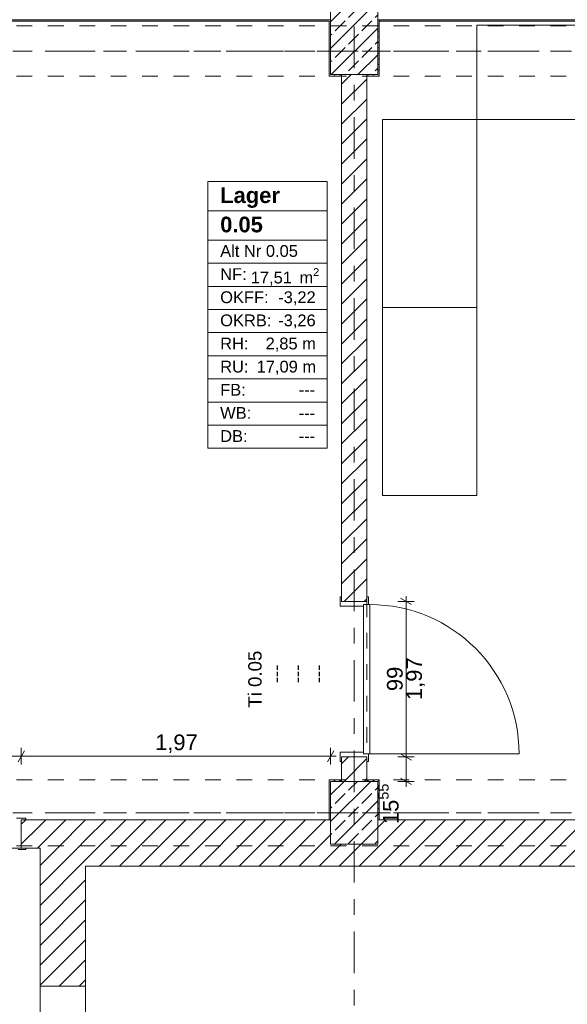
# Model space of a CAD drawing. Header units: metres. Extents: x -3.6 to 84.5, y -11 to 16.8.
# Tile 56 of 78: x 38 to 41.5, y 7.1 to 13.4. Entities that reach past the tile are written whole.
import ezdxf

# ---------------------------------------------------------------- set-up
doc = ezdxf.new("R2010")
doc.units = ezdxf.units.M
doc.header["$MEASUREMENT"] = 0
for name, pattern in [('Achse', [0.2, 0.1, -0.05, 0, -0.05]), ('Strichlinie doppelt', [0.546806, 0.264583, -0.105833, 0.070556, -0.105833]), ('Strichlinie eng', [0.115, 0.075, -0.04]), ('Untersicht', [0.1, 0.075, -0.025]), ('Wipeout_Contour', [1, 0, -1])]:
    doc.linetypes.add(name, pattern=pattern)
for name, color, linetype in [('152 - Bemaßung_ Beschriftung.Ausbau', 7, 'Continuous'), ('401 - Zone.Raum_ Raumbegrenzung_ Whg.', 7, 'Continuous'), ('451 - Universal.Achsen Raster', 7, 'Continuous'), ('604 - Struktur.Wand Aussen', 7, 'Continuous'), ('605 - Struktur.Wand Innen', 7, 'Continuous'), ('607 - Struktur.Stütze', 7, 'Continuous'), ('608 - Struktur.Träger', 7, 'Continuous'), ('650 - Abdeckung.Fußboden Aufbau', 7, 'Continuous'), ('701 - Einrichtung.Möbel', 7, 'Continuous')]:
    doc.layers.add(name, color=color, linetype=linetype)
doc.styles.add('ERSTELLTER_STIL_1', font='arial.ttf')
doc.styles.add('ERSTELLTER_STIL_2', font='txt')
doc.dimstyles.new('ERSTELLTER_STIL__1', dxfattribs={"dimtxt": 0.1, "dimasz": 0.0532, "dimexe": 0.18, "dimexo": 0.0625, "dimgap": 0, "dimtad": 1, "dimtih": 1, "dimtoh": 1, "dimzin": 0, "dimdsep": 46, "dimtxsty": 'ERSTELLTER_STIL_2', "dimblk": 'ARROWHEAD_2', "dimblk1": 'ARROWHEAD_2', "dimblk2": 'ARROWHEAD_2', "dimcen": 0.09, "dimse1": 1, "dimse2": 1, "dimclrd": 7, "dimclre": 7, "dimclrt": 7, "dimazin": 0, "dimtfac": 1, "dimtdec": 4, "dimtmove": 0, "dimatfit": 3, "dimfxl": 1, "dimtolj": 1, "dimtzin": 0, "dimarcsym": 0})
doc.dimstyles.new('ERSTELLTER_STIL__3', dxfattribs={"dimtxt": 0.1, "dimasz": 0.0532, "dimexe": 0.18, "dimexo": 0.0625, "dimgap": 0, "dimtad": 1, "dimzin": 0, "dimdsep": 46, "dimtxsty": 'ERSTELLTER_STIL_2', "dimblk": 'ARROWHEAD_2', "dimblk1": 'ARROWHEAD_2', "dimblk2": 'ARROWHEAD_2', "dimcen": 0.09, "dimse1": 1, "dimse2": 1, "dimclrd": 7, "dimclre": 7, "dimclrt": 7, "dimazin": 0, "dimtfac": 1, "dimtdec": 4, "dimtmove": 0, "dimatfit": 3, "dimfxl": 1, "dimtolj": 1, "dimtzin": 0, "dimarcsym": 0})
pattern_1 = [(45, (0, 0), (-0.0636396, 0.0636396), [])]
pattern_2 = [(45, (0, 0), (-0.01767767, 0.01767767), [0, -0.025])]
pattern_3 = [(45, (0, 0), (-0.0848528, 0.0848528), []), (45, (-0.04243, 0.04243), (-0.0848528, 0.0848528), [0.09, -0.03])]

# ---------------------------------------------------------------- blocks, each defined once
blk = doc.blocks.new('*D16')
at = {"layer": '152 - Bemaßung_ Beschriftung.Ausbau', "color": 7, "linetype": 'Continuous', "lineweight": 5}
for p, q in [((37.915, 7.1748), (37.845, 7.2152)), ((37.88, 7.195), (37.88, 7.2292)), ((37.9325, 7.195), (37.8275, 7.195)), ((37.88, 6.37), (37.88, 7.195)), ((37.9325, 6.37), (37.8275, 6.37)), ((37.845, 6.3902), (37.915, 6.3498))]:
    blk.add_line(p, q, dxfattribs=at)
at = {"layer": '152 - Bemaßung_ Beschriftung.Ausbau', "color": 7, "lineweight": 5, "char_height": 0.1, "attachment_point": 7, "rotation": 90, "style": 'ERSTELLTER_STIL_2'}
for s, insert in [('\\A1;{\\pql;\\fArial|b0|i0|c0|p38;82\\fArial|b0|i0|c0|p38;\\A1{\\H.66x;\\S5^  ;}}', (37.8616, 6.6816)), ('\\A1;{\\pql;\\fArial|b0|i0|c0|p38;1,86}', (38, 6.6495))]:
    blk.add_mtext(s, dxfattribs=dict(at, insert=insert))
blk = doc.blocks.new('ARROWHEAD_2')
at = {"color": 0, "linetype": 'Continuous', "lineweight": 0}
for p, q in [((0, 0), (-1, 0)), ((-0.38, -0.66), (0.38, 0.66))]:
    blk.add_line(p, q, dxfattribs=at)
blk = doc.blocks.new('*D201')
at = {"layer": '152 - Bemaßung_ Beschriftung.Ausbau', "color": 7, "linetype": 'Continuous', "lineweight": 5}
for p, q in [((36.9858, 8.66), (37.02, 8.66)), ((37.0402, 8.695), (36.9998, 8.625)), ((37.02, 8.6075), (37.02, 8.7125)), ((37.02, 8.66), (38.01, 8.66)), ((38.0302, 8.695), (37.9898, 8.625)), ((38.01, 8.6075), (38.01, 8.7125))]:
    blk.add_line(p, q, dxfattribs=at)
at = {"layer": '152 - Bemaßung_ Beschriftung.Ausbau', "color": 7, "lineweight": 5, "char_height": 0.1, "attachment_point": 7, "style": 'ERSTELLTER_STIL_2'}
for s, insert in [('\\A1;{\\pql;\\fArial|b0|i0|c0|p38;99}', (37.4391, 8.68)), ('\\A1;{\\pql;\\fArial|b0|i0|c0|p38;1,97}', (37.382, 8.54))]:
    blk.add_mtext(s, dxfattribs=dict(at, insert=insert))
blk = doc.blocks.new('*D202')
at = {"layer": '152 - Bemaßung_ Beschriftung.Ausbau', "color": 7, "linetype": 'Continuous', "lineweight": 5}
for p, q in [((38.0302, 8.695), (37.9898, 8.625)), ((38.01, 8.6075), (38.01, 8.7125)), ((38.01, 8.66), (39.98, 8.66)), ((39.9598, 8.625), (40.0002, 8.695)), ((39.98, 8.6075), (39.98, 8.7125)), ((39.98, 8.66), (40.0142, 8.66))]:
    blk.add_line(p, q, dxfattribs=at)
at = {"layer": '152 - Bemaßung_ Beschriftung.Ausbau', "color": 7, "lineweight": 5, "insert": (38.862, 8.68), "char_height": 0.1, "attachment_point": 7, "style": 'ERSTELLTER_STIL_2'}
blk.add_mtext('\\A1;{\\pql;\\fArial|b0|i0|c0|p38;1,97}', dxfattribs=at)
blk = doc.blocks.new('*D203')
at = {"layer": '152 - Bemaßung_ Beschriftung.Ausbau', "color": 7, "linetype": 'Continuous', "lineweight": 5}
for p, q in [((40.5125, 8.6555), (40.4075, 8.6555)), ((40.425, 8.6757), (40.495, 8.6353)), ((40.46, 8.5), (40.46, 8.6555)), ((40.5125, 8.5), (40.4075, 8.5)), ((40.425, 8.5202), (40.495, 8.4798)), ((40.46, 8.4658), (40.46, 8.5))]:
    blk.add_line(p, q, dxfattribs=at)
at = {"layer": '152 - Bemaßung_ Beschriftung.Ausbau', "color": 7, "lineweight": 5, "insert": (40.4416, 8.2278), "char_height": 0.1, "attachment_point": 7, "rotation": 90, "style": 'ERSTELLTER_STIL_2'}
blk.add_mtext('\\A1;{\\pql;\\fArial|b0|i0|c0|p38;15\\fArial|b0|i0|c0|p38;\\A1{\\H.66x;\\S55^  ;}}', dxfattribs=at)
blk = doc.blocks.new('*D204')
at = {"layer": '152 - Bemaßung_ Beschriftung.Ausbau', "color": 7, "linetype": 'Continuous', "lineweight": 5}
for p, q in [((40.495, 9.6253), (40.425, 9.6657)), ((40.46, 9.6455), (40.46, 9.6797)), ((40.5125, 9.6455), (40.4075, 9.6455)), ((40.46, 8.6555), (40.46, 9.6455)), ((40.5125, 8.6555), (40.4075, 8.6555)), ((40.425, 8.6757), (40.495, 8.6353))]:
    blk.add_line(p, q, dxfattribs=at)
at = {"layer": '152 - Bemaßung_ Beschriftung.Ausbau', "color": 7, "lineweight": 5, "char_height": 0.1, "attachment_point": 7, "rotation": 90, "style": 'ERSTELLTER_STIL_2'}
for s, insert in [('\\A1;{\\pql;\\fArial|b0|i0|c0|p38;1,97}', (40.58, 9.0175)), ('\\A1;{\\pql;\\fArial|b0|i0|c0|p38;99}', (40.44, 9.0746))]:
    blk.add_mtext(s, dxfattribs=dict(at, insert=insert))
blk = doc.blocks.new('*D268')
at = {"layer": '152 - Bemaßung_ Beschriftung.Ausbau', "color": 7, "linetype": 'Continuous', "lineweight": 5}
for p, q in [((36.6102, 15.39), (36.5698, 15.32)), ((36.59, 15.3025), (36.59, 15.4075)), ((40.0702, 15.39), (40.0298, 15.32)), ((40.05, 15.3025), (40.05, 15.4075)), ((36.59, 15.355), (40.05, 15.355))]:
    blk.add_line(p, q, dxfattribs=at)
at = {"layer": '152 - Bemaßung_ Beschriftung.Ausbau', "color": 7, "lineweight": 5, "char_height": 0.1, "attachment_point": 7, "style": 'ERSTELLTER_STIL_2'}
for s, insert in [('\\A1;{\\pql;\\fArial|b0|i0|c0|p38;3,46}', (38.1111, 15.375)), ('\\A1;{\\pql;\\fArial|b0|i0|c0|p38;16}', (39.878, 15.375))]:
    blk.add_mtext(s, dxfattribs=dict(at, insert=insert))
blk = doc.blocks.new('*D269')
at = {"layer": '152 - Bemaßung_ Beschriftung.Ausbau', "color": 7, "linetype": 'Continuous', "lineweight": 5}
for p, q in [((40.0702, 15.39), (40.0298, 15.32)), ((40.05, 15.3025), (40.05, 15.4075)), ((40.2302, 15.39), (40.1898, 15.32)), ((40.21, 15.3025), (40.21, 15.4075)), ((40.05, 15.355), (40.21, 15.355))]:
    blk.add_line(p, q, dxfattribs=at)
blk = doc.blocks.new('*D270')
at = {"layer": '152 - Bemaßung_ Beschriftung.Ausbau', "color": 7, "linetype": 'Continuous', "lineweight": 5}
for p, q in [((40.2302, 15.39), (40.1898, 15.32)), ((40.21, 15.3025), (40.21, 15.4075)), ((43.6202, 15.39), (43.5798, 15.32)), ((43.6, 15.3025), (43.6, 15.4075)), ((40.21, 15.355), (43.6, 15.355))]:
    blk.add_line(p, q, dxfattribs=at)
at = {"layer": '152 - Bemaßung_ Beschriftung.Ausbau', "color": 7, "lineweight": 5, "insert": (41.772, 15.375), "char_height": 0.1, "attachment_point": 7, "style": 'ERSTELLTER_STIL_2'}
blk.add_mtext('\\A1;{\\pql;\\fArial|b0|i0|c0|p38;3,39}', dxfattribs=at)

msp = doc.modelspace()

# ---------------------------------------------------------------- hatches: boundary and pattern name
at = {"layer": '604 - Struktur.Wand Aussen', "linetype": 'Continuous', "lineweight": 0, "true_color": 0x000000}
h = msp.add_hatch(dxfattribs=at)
h.set_pattern_fill('Gips_0001', color=18, style=0, pattern_type=2)
h.set_pattern_definition(pattern_2)
h.paths.add_polyline_path([(36.69, 13.34), (39.97, 13.34), (39.97, 13.35), (36.69, 13.35)])
at = {"layer": '607 - Struktur.Stütze', "linetype": 'Continuous', "lineweight": 0, "true_color": 0x000000}
h = msp.add_hatch(dxfattribs=at)
h.set_pattern_fill('Gips_0001', color=18, style=0, pattern_type=2)
h.set_pattern_definition(pattern_2)
h.paths.add_polyline_path([(39.97, 13.35), (39.97, 13.34), (39.98, 13.34), (39.98, 13.35)])
h = msp.add_hatch(dxfattribs=at)
h.set_pattern_fill('Gips_0001', color=18, style=0, pattern_type=2)
h.set_pattern_definition(pattern_2)
h.paths.add_polyline_path([(40.28, 13.34), (40.29, 13.34), (40.29, 13.35), (40.28, 13.35)])

# ---------------------------------------------------------------- linework, layer by layer
at = {"layer": '401 - Zone.Raum_ Raumbegrenzung_ Whg.', "color": 7, "linetype": 'Continuous', "lineweight": 9}
for p, q in [((39.9584, 12.32), (39.198, 12.32)), ((39.198, 12.32), (39.198, 10.6209)), ((39.198, 12.32), (39.9584, 12.32)), ((39.198, 12.1334), (39.198, 12.32)), ((39.9584, 10.6209), (39.9584, 12.32)), ((39.9584, 12.32), (39.9584, 12.1334)), ((39.9584, 12.1334), (39.198, 12.1334)), ((39.198, 12.1334), (39.9584, 12.1334)), ((39.198, 11.9468), (39.198, 12.1334)), ((39.9584, 12.1334), (39.9584, 11.9468)), ((39.9584, 11.9468), (39.198, 11.9468)), ((39.198, 11.9468), (39.9584, 11.9468)), ((39.198, 11.7994), (39.198, 11.9468)), ((39.9584, 11.9468), (39.9584, 11.7994)), ((39.9584, 11.7994), (39.198, 11.7994)), ((39.198, 11.7994), (39.9584, 11.7994)), ((39.198, 11.6521), (39.198, 11.7994)), ((39.9584, 11.7994), (39.9584, 11.6521)), ((39.9584, 11.6521), (39.198, 11.6521)), ((39.198, 11.6521), (39.9584, 11.6521)), ((39.198, 11.5048), (39.198, 11.6521)), ((39.9584, 11.6521), (39.9584, 11.5048)), ((39.9584, 11.5048), (39.198, 11.5048)), ((39.198, 11.5048), (39.9584, 11.5048)), ((39.198, 11.3575), (39.198, 11.5048)), ((39.9584, 11.5048), (39.9584, 11.3575)), ((39.9584, 11.3575), (39.198, 11.3575)), ((39.198, 11.3575), (39.9584, 11.3575)), ((39.198, 11.2102), (39.198, 11.3575)), ((39.9584, 11.3575), (39.9584, 11.2102)), ((39.9584, 11.2102), (39.198, 11.2102)), ((39.198, 11.2102), (39.9584, 11.2102)), ((39.198, 11.0628), (39.198, 11.2102)), ((39.9584, 11.2102), (39.9584, 11.0628)), ((39.9584, 11.0628), (39.198, 11.0628)), ((39.198, 11.0628), (39.9584, 11.0628)), ((39.198, 10.9155), (39.198, 11.0628)), ((39.9584, 11.0628), (39.9584, 10.9155)), ((39.9584, 10.9155), (39.198, 10.9155)), ((39.198, 10.9155), (39.9584, 10.9155)), ((39.198, 10.7682), (39.198, 10.9155)), ((39.9584, 10.9155), (39.9584, 10.7682)), ((39.9584, 10.7682), (39.198, 10.7682)), ((39.198, 10.7682), (39.9584, 10.7682)), ((39.198, 10.6209), (39.198, 10.7682)), ((39.9584, 10.7682), (39.9584, 10.6209)), ((39.198, 10.6209), (39.9584, 10.6209)), ((39.9584, 10.6209), (39.198, 10.6209))]:
    msp.add_line(p, q, dxfattribs=at)
at = {"layer": '451 - Universal.Achsen Raster', "color": 160, "linetype": 'Strichlinie doppelt', "lineweight": 9, "true_color": 0x3232ff}
msp.add_line((64.935, 8.3), (-3.175, 8.3), dxfattribs=at)
at = {"layer": '604 - Struktur.Wand Aussen', "color": 7, "linetype": 'Continuous', "lineweight": 18}
for p, q in [((36.68, 13.35), (39.98, 13.35)), ((40.28, 13.35), (43.58, 13.35))]:
    msp.add_line(p, q, dxfattribs=at)
at = {"layer": '604 - Struktur.Wand Aussen', "color": 7, "linetype": 'Continuous', "lineweight": 13, "flags": 128}
msp.add_lwpolyline([(36.69, 13.34), (39.97, 13.34)], dxfattribs=at)
at = {"layer": '608 - Struktur.Träger', "color": 7, "linetype": 'Achse', "lineweight": 9}
msp.add_line((0.38, 8.3), (61.88, 8.3), dxfattribs=at)
at = {"layer": '650 - Abdeckung.Fußboden Aufbau', "color": 7, "linetype": 'Strichlinie eng', "lineweight": 13, "flags": 128}
for points in [[(40.21, 9.6455), (40.21, 8.6555)], [(38.01, 8.0755), (37.02, 8.0755)]]:
    msp.add_lwpolyline(points, dxfattribs=at)
at = {"layer": '650 - Abdeckung.Fußboden Aufbau', "color": 7, "linetype": 'Continuous', "lineweight": 13, "flags": 128}
msp.add_lwpolyline([(40.21, 8.6555), (40.21, 8.51)], dxfattribs=at)

# ---------------------------------------------------------------- texts
at = {"layer": '401 - Zone.Raum_ Raumbegrenzung_ Whg.', "color": 7, "lineweight": 9, "attachment_point": 1}
for s, insert, char_height, style in [('\\A1;{\\pqj;\\pt0;\\fArial|b1|i0|c0|p38;}', (39.8798, 12.3053), 0.1, 'ERSTELLTER_STIL_1'), ('\\A1;{\\pqj;\\pt0;\\fArial|b1|i0|c0|p38;Lager}', (39.2766, 12.2824), 0.1, 'ERSTELLTER_STIL_1'), ('\\A1;{\\pqj;\\pt0;\\fArial|b1|i0|c0|p38;}', (39.8798, 12.1186), 0.1, 'ERSTELLTER_STIL_1'), ('\\A1;{\\pql;\\pt0;\\fArial|b1|i0|c0|p38;0.05}', (39.2766, 12.0958), 0.1, 'ERSTELLTER_STIL_1'), ('\\A1;{\\pqj;\\pt0;\\fArial|b0|i0|c0|p38;Alt Nr 0.05}', (39.2766, 11.9149), 0.075, 'ERSTELLTER_STIL_2'), ('\\A1;{\\pqj;\\pt0;\\fArial|b0|i0|c0|p38;}', (39.8798, 11.932), 0.075, 'ERSTELLTER_STIL_2'), ('\\A1;{\\pqj;\\pt0;\\fArial|b0|i0|c0|p38;NF: }', (39.2766, 11.7676), 0.075, 'ERSTELLTER_STIL_2'), ('\\A1;{\\pql;\\pt0,0.05;\\fArial|b0|i0|c0|p38;17,51\\fArial|b0|i0|c0|p38;\\A1{\\H.66x;\\S^  ;}\\fArial|b0|i0|c0|p38; m\\fArial|b0|i0|c0|p38;\\A1{\\H.66x;\\S2^  ;}}', (39.4713, 11.7676), 0.075, 'ERSTELLTER_STIL_2'), ('\\A1;{\\pqj;\\pt0;\\fArial|b0|i0|c0|p38;OKFF: }', (39.2766, 11.6203), 0.075, 'ERSTELLTER_STIL_2'), ('\\A1;{\\pqj;\\pt0;\\fArial|b0|i0|c0|p38;-3,22}', (39.646, 11.6203), 0.075, 'ERSTELLTER_STIL_2'), ('\\A1;{\\pqj;\\pt0;\\fArial|b0|i0|c0|p38;OKRB: }', (39.2766, 11.4729), 0.075, 'ERSTELLTER_STIL_2'), ('\\A1;{\\pqj;\\pt0;\\fArial|b0|i0|c0|p38;-3,26}', (39.646, 11.4729), 0.075, 'ERSTELLTER_STIL_2'), ('\\A1;{\\pqj;\\pt0;\\fArial|b0|i0|c0|p38;RH: }', (39.2766, 11.3256), 0.075, 'ERSTELLTER_STIL_2'), ('\\A1;{\\pqj;\\pt0;\\fArial|b0|i0|c0|p38;2,85 m}', (39.5658, 11.3256), 0.075, 'ERSTELLTER_STIL_2'), ('\\A1;{\\pqj;\\pt0;\\fArial|b0|i0|c0|p38;RU: }', (39.2766, 11.1783), 0.075, 'ERSTELLTER_STIL_2'), ('\\A1;{\\pqj;\\pt0;\\fArial|b0|i0|c0|p38;17,09 m}', (39.5089, 11.1783), 0.075, 'ERSTELLTER_STIL_2'), ('\\A1;{\\pqj;\\pt0;\\fArial|b0|i0|c0|p38;FB: }', (39.2766, 11.031), 0.075, 'ERSTELLTER_STIL_2'), ('\\A1;{\\pqj;\\pt0;\\fArial|b0|i0|c0|p38;---}', (39.777, 11.031), 0.075, 'ERSTELLTER_STIL_2'), ('\\A1;{\\pqj;\\pt0;\\fArial|b0|i0|c0|p38;WB: }', (39.2766, 10.8836), 0.075, 'ERSTELLTER_STIL_2'), ('\\A1;{\\pqj;\\pt0;\\fArial|b0|i0|c0|p38;---}', (39.777, 10.8836), 0.075, 'ERSTELLTER_STIL_2'), ('\\A1;{\\pqj;\\pt0;\\fArial|b0|i0|c0|p38;DB: }', (39.2766, 10.7363), 0.075, 'ERSTELLTER_STIL_2'), ('\\A1;{\\pqj;\\pt0;\\fArial|b0|i0|c0|p38;---}', (39.777, 10.7363), 0.075, 'ERSTELLTER_STIL_2')]:
    msp.add_mtext(s, dxfattribs=dict(at, insert=insert, char_height=char_height, style=style))
at = {"layer": '605 - Struktur.Wand Innen', "color": 7, "lineweight": 9, "char_height": 0.085, "rotation": 90, "style": 'ERSTELLTER_STIL_2'}
for s, insert, attachment_point in [('\\A1;{\\pqc;\\pt0;\\fArial|b0|i0|c0|p38;Ti 0.05}', (39.5415, 9.1505), 8), ('\\A1;{\\pql;\\pt0;\\fArial|b0|i0|c0|p38;---}', (39.5887, 9.1249), 1), ('\\A1;{\\pql;\\pt0;\\fArial|b0|i0|c0|p38;---}', (39.7223, 9.1249), 1), ('\\A1;{\\pql;\\pt0;\\fArial|b0|i0|c0|p38;---}', (39.8558, 9.1249), 1), ('\\A1;{\\pqr;\\pt0;\\fArial|b0|i0|c0|p38;}', (39.5693, 9.0596), 3), ('\\A1;{\\pqr;\\pt0;\\fArial|b0|i0|c0|p38;}', (39.7028, 9.0596), 3), ('\\A1;{\\pqr;\\pt0;\\fArial|b0|i0|c0|p38;}', (39.8364, 9.0596), 3)]:
    msp.add_mtext(s, dxfattribs=dict(at, insert=insert, attachment_point=attachment_point))

# ---------------------------------------------------------------- wipeouts: each hides what was drawn before it
at = {"color": 254, "linetype": 'Wipeout_Contour', "lineweight": 0, "ltscale": 117.888226}
msp.add_wipeout([(38.42, 8.2555), (38.13, 8.2555), (38.13, 8.0755)], dxfattribs=at).dxf.layer = '605 - Struktur.Wand Innen'
at = {"color": 254, "linetype": 'Wipeout_Contour', "lineweight": 0, "ltscale": 168.902797}
msp.add_wipeout([(40.91, 12.715), (40.31, 12.715), (40.31, 10.3195), (40.91, 10.3195)], dxfattribs=at).dxf.layer = '701 - Einrichtung.Möbel'

# ---------------------------------------------------------------- next in the draw order: hatches: boundary and pattern name
at = {"layer": '605 - Struktur.Wand Innen', "linetype": 'Continuous', "lineweight": 0, "true_color": 0x000000}
h = msp.add_hatch(dxfattribs=at)
h.set_pattern_fill('MW_Ziegel_0001', color=18, style=0, pattern_type=2)
h.set_pattern_definition(pattern_1)
h.paths.add_polyline_path([(38.42, 8.2555), (38.13, 8.2555), (38.13, 8.0755)])

# ---------------------------------------------------------------- next in the draw order: linework, layer by layer
at = {"layer": '701 - Einrichtung.Möbel', "color": 7, "linetype": 'Continuous', "lineweight": 5}
msp.add_line((40.91, 11.5172), (40.31, 11.5172), dxfattribs=at)
at = {"layer": '701 - Einrichtung.Möbel', "color": 7, "linetype": 'Continuous', "lineweight": 5, "flags": 128}
msp.add_lwpolyline([(40.91, 12.715), (40.91, 10.3195), (40.31, 10.3195), (40.31, 12.715)], close=True, dxfattribs=at)

# ---------------------------------------------------------------- next in the draw order: wipeouts: each hides what was drawn before it
at = {"color": 254, "linetype": 'Wipeout_Contour', "lineweight": 0, "ltscale": 116.947687}
msp.add_wipeout([(38.13, 8.0755), (38.42, 8.0755), (38.42, 8.2555)], dxfattribs=at).dxf.layer = '605 - Struktur.Wand Innen'
at = {"color": 254, "linetype": 'Wipeout_Contour', "lineweight": 0, "ltscale": 175.616123}
msp.add_wipeout([(42.95, 12.715), (42.95, 13.315), (40.91, 13.315), (40.91, 12.715)], dxfattribs=at).dxf.layer = '701 - Einrichtung.Möbel'

# ---------------------------------------------------------------- next in the draw order: hatches: boundary and pattern name
at = {"layer": '604 - Struktur.Wand Aussen', "linetype": 'Continuous', "lineweight": 0, "true_color": 0x000000}
h = msp.add_hatch(dxfattribs=at)
h.set_pattern_fill('Gips_0001', color=18, style=0, pattern_type=2)
h.set_pattern_definition(pattern_2)
h.paths.add_polyline_path([(43.57, 13.35), (40.29, 13.35), (40.29, 13.34), (43.57, 13.34)])
at = {"layer": '605 - Struktur.Wand Innen', "linetype": 'Continuous', "lineweight": 0, "true_color": 0x000000}
h = msp.add_hatch(dxfattribs=at)
h.set_pattern_fill('MW_Ziegel_0001', color=18, style=0, pattern_type=2)
h.set_pattern_definition(pattern_1)
h.paths.add_polyline_path([(38.13, 8.0755), (38.42, 8.0755), (38.42, 8.2555)])

# ---------------------------------------------------------------- next in the draw order: linework, layer by layer
at = {"layer": '451 - Universal.Achsen Raster', "color": 160, "linetype": 'Strichlinie doppelt', "lineweight": 9, "true_color": 0x3232ff}
msp.add_line((64.935, 13.15), (-3.175, 13.15), dxfattribs=at)
at = {"layer": '604 - Struktur.Wand Aussen', "color": 7, "linetype": 'Continuous', "lineweight": 13, "flags": 128}
msp.add_lwpolyline([(40.29, 13.34), (43.57, 13.34)], dxfattribs=at)
at = {"layer": '605 - Struktur.Wand Innen', "color": 7, "linetype": 'Continuous', "lineweight": 18, "flags": 128}
msp.add_lwpolyline([(38.42, 8.2555), (38.13, 8.2555)], dxfattribs=at)
at = {"layer": '608 - Struktur.Träger', "color": 7, "linetype": 'Untersicht', "lineweight": 13}
msp.add_line((14.78, 13.31), (47.48, 13.31), dxfattribs=at)
at = {"layer": '608 - Struktur.Träger', "color": 7, "linetype": 'Achse', "lineweight": 9}
msp.add_line((14.78, 13.15), (47.48, 13.15), dxfattribs=at)
at = {"layer": '650 - Abdeckung.Fußboden Aufbau', "color": 7, "linetype": 'Continuous', "lineweight": 13, "flags": 128}
for points in [[(40.21, 9.6455), (40.05, 9.6455), (40.05, 12.99), (39.97, 12.99), (39.97, 13.34), (36.69, 13.34), (36.69, 12.99), (36.59, 12.99), (36.59, 8.2555)], [(40.21, 8.51), (40.29, 8.51), (40.29, 8.2555), (43.6, 8.2555), (43.6, 12.99), (43.57, 12.99), (43.57, 13.34), (40.29, 13.34), (40.29, 12.99), (40.21, 12.99), (40.21, 9.6455)]]:
    msp.add_lwpolyline(points, dxfattribs=at)
at = {"layer": '701 - Einrichtung.Möbel', "color": 7, "linetype": 'Continuous', "lineweight": 5, "flags": 128}
msp.add_lwpolyline([(42.95, 12.715), (40.91, 12.715), (40.91, 13.315), (42.95, 13.315)], close=True, dxfattribs=at)

# ---------------------------------------------------------------- next in the draw order: wipeouts: each hides what was drawn before it
at = {"color": 254, "linetype": 'Wipeout_Contour', "lineweight": 0, "ltscale": 166.902066}
msp.add_wipeout([(40.05, 13), (40.05, 9.6455), (40.21, 9.6455), (40.21, 13)], dxfattribs=at).dxf.layer = '605 - Struktur.Wand Innen'
at = {"color": 254, "linetype": 'Wipeout_Contour', "lineweight": 0, "ltscale": 156.133117}
msp.add_wipeout([(38.42, 8.0755), (38.13, 8.0755), (38.13, 7.195), (38.42, 7.195)], dxfattribs=at).dxf.layer = '605 - Struktur.Wand Innen'

# ---------------------------------------------------------------- next in the draw order: hatches: boundary and pattern name
at = {"layer": '605 - Struktur.Wand Innen', "linetype": 'Continuous', "lineweight": 0, "true_color": 0x000000}
h = msp.add_hatch(dxfattribs=at)
h.set_pattern_fill('MW_Ziegel_0001', color=18, style=0, pattern_type=2)
h.set_pattern_definition(pattern_1)
h.paths.add_polyline_path([(40.05, 13), (40.05, 9.6455), (40.21, 9.6455), (40.21, 13)])
h = msp.add_hatch(dxfattribs=at)
h.set_pattern_fill('MW_Ziegel_0001', color=18, style=0, pattern_type=2)
h.set_pattern_definition(pattern_1)
h.paths.add_polyline_path([(38.42, 8.0755), (38.13, 8.0755), (38.13, 7.195), (38.42, 7.195)])
at = {"layer": '607 - Struktur.Stütze', "linetype": 'Continuous', "lineweight": 0, "true_color": 0x000000}
h = msp.add_hatch(dxfattribs=at)
h.set_pattern_fill('Beton__Stahlbeton_0001', color=18, style=0, pattern_type=2)
h.set_pattern_definition(pattern_3)
h.paths.add_polyline_path([(39.98, 13), (40.28, 13), (40.28, 13.45), (39.98, 13.45)])
h = msp.add_hatch(dxfattribs=at)
h.set_pattern_fill('Gips_0001', color=18, style=0, pattern_type=2)
h.set_pattern_definition(pattern_2)
h.paths.add_polyline_path([(39.97, 12.99), (40.05, 12.99), (40.05, 13), (39.98, 13), (39.98, 13.34), (39.97, 13.34)])
h = msp.add_hatch(dxfattribs=at)
h.set_pattern_fill('Gips_0001', color=18, style=0, pattern_type=2)
h.set_pattern_definition(pattern_2)
h.paths.add_polyline_path([(40.21, 13), (40.21, 12.99), (40.29, 12.99), (40.29, 13.34), (40.28, 13.34), (40.28, 13)])

# ---------------------------------------------------------------- next in the draw order: linework, layer by layer
at = {"layer": '605 - Struktur.Wand Innen', "color": 7, "linetype": 'Continuous', "lineweight": 13}
for p, q in [((40.05, 9.6755), (40.04, 9.6755)), ((40.04, 9.6755), (40.04, 9.6155)), ((40.05, 9.6455), (40.05, 9.6755)), ((40.22, 9.6755), (40.21, 9.6755)), ((40.21, 9.6755), (40.21, 9.6455)), ((40.22, 9.6255), (40.22, 9.6755)), ((40.04, 9.6155), (40.19, 9.6155)), ((40.21, 9.6455), (40.05, 9.6455)), ((40.19, 9.6155), (40.19, 9.6255)), ((40.19, 9.6255), (40.22, 9.6255)), ((40.23, 9.6255), (40.19, 9.6255))]:
    msp.add_line(p, q, dxfattribs=at)
at = {"layer": '605 - Struktur.Wand Innen', "color": 7, "linetype": 'Continuous', "lineweight": 18}
for p, q in [((40.21, 9.6455), (40.05, 9.6455)), ((40.21, 9.6455), (40.05, 9.6455)), ((40.21, 9.6455), (40.05, 9.6455)), ((38.13, 7.195), (38.42, 7.195)), ((38.13, 7.195), (38.42, 7.195))]:
    msp.add_line(p, q, dxfattribs=at)
at = {"layer": '605 - Struktur.Wand Innen', "color": 7, "linetype": 'Continuous', "lineweight": 9}
for p, q in [((38.13, 6.37), (38.13, 7.195)), ((38.42, 6.37), (38.42, 7.195))]:
    msp.add_line(p, q, dxfattribs=at)
at = {"layer": '605 - Struktur.Wand Innen', "color": 7, "linetype": 'Continuous', "lineweight": 18, "flags": 128}
for points in [[(40.05, 13), (40.05, 9.6455)], [(40.21, 9.6455), (40.21, 13)], [(38.13, 8.0755), (38.13, 7.195)], [(38.42, 7.195), (38.42, 7.9605)]]:
    msp.add_lwpolyline(points, dxfattribs=at)
at = {"layer": '607 - Struktur.Stütze', "color": 7, "linetype": 'Continuous', "lineweight": 13, "flags": 128}
msp.add_lwpolyline([(39.98, 13), (40.28, 13), (40.28, 13.45), (39.98, 13.45)], close=True, dxfattribs=at)
at = {"layer": '607 - Struktur.Stütze', "color": 7, "linetype": 'Continuous', "lineweight": 5, "flags": 128}
for points in [[(39.97, 13.34), (39.97, 12.99), (40.05, 12.99)], [(40.21, 12.99), (40.29, 12.99), (40.29, 13.34)]]:
    msp.add_lwpolyline(points, dxfattribs=at)
at = {"layer": '608 - Struktur.Träger', "color": 7, "linetype": 'Untersicht', "lineweight": 13}
msp.add_line((14.78, 12.99), (47.48, 12.99), dxfattribs=at)
at = {"layer": '650 - Abdeckung.Fußboden Aufbau', "color": 7, "linetype": 'Continuous', "lineweight": 13, "flags": 128}
for points in [[(38.01, 8.0755), (38.01, 8.2555), (39.97, 8.2555), (39.97, 8.51), (40.05, 8.51), (40.05, 8.6555), (40.21, 8.6555)], [(44.99, 8.3055), (44.99, 8.1255), (43.87, 8.1255), (43.87, 7.8755), (43.58, 7.8755), (43.58, 7.9605), (38.42, 7.9605), (38.42, 7.195), (38.13, 7.195), (38.13, 8.0755)], [(38.13, 8.0755), (38.01, 8.0755)]]:
    msp.add_lwpolyline(points, dxfattribs=at)

# ---------------------------------------------------------------- next in the draw order: dimensions: what is measured, and where the dimension line sits
at = {"layer": '152 - Bemaßung_ Beschriftung.Ausbau', "color": 7, "linetype": 'Continuous', "lineweight": 5}
for base, p1, p2, picture, middle in [((40.05, 15.355), (36.59, 10.5377), (40.05, 10.75), '*D268', (38.241, 15.425)), ((43.6, 15.355), (40.21, 10.75), (43.6, 10.6277), '*D270', (41.9018, 15.425)), ((40.21, 15.355), (40.05, 10.75), (40.21, 10.75), '*D269', (39.9542, 15.425))]:
    dim = msp.add_linear_dim(base=base, p1=p1, p2=p2, dimstyle='ERSTELLTER_STIL__1', dxfattribs=at)
    dim.commit()
    dim.dimension.update_dxf_attribs({"geometry": picture, "text_midpoint": middle, "dimtype": 160})
dim = msp.add_linear_dim(base=(37.8799895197, 7.195000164), p1=(38.4199894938, 6.370000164), p2=(38.4199892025, 7.195000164), angle=90, dimstyle='ERSTELLTER_STIL__3', dxfattribs=at)
dim.commit()
dim.dimension.update_dxf_attribs({"geometry": '*D16', "text_midpoint": (37.8099895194, 6.8928664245), "dimtype": 160, "text_rotation": 90})

# ---------------------------------------------------------------- next in the draw order: wipeouts: each hides what was drawn before it
at = {"color": 254, "linetype": 'Wipeout_Contour', "lineweight": 0, "ltscale": 164.156877}
msp.add_wipeout([(40.05, 8.5), (40.21, 8.5), (40.21, 8.6555), (40.05, 8.6555)], dxfattribs=at).dxf.layer = '605 - Struktur.Wand Innen'
at = {"color": 254, "linetype": 'Wipeout_Contour', "lineweight": 0, "ltscale": 155.75502}
msp.add_wipeout([(38.13, 8.2555), (38.01, 8.2555), (38.01, 8.0755), (38.13, 8.0755)], dxfattribs=at).dxf.layer = '605 - Struktur.Wand Innen'
at = {"color": 254, "linetype": 'Wipeout_Contour', "lineweight": 0, "ltscale": 331.849811}
msp.add_wipeout([(38.42, 8.2555), (38.42, 7.9605), (43.58, 7.9605), (43.58, 8.2555), (40.28, 8.2555), (40.28, 8.1), (39.98, 8.1), (39.98, 8.2555)], dxfattribs=at).dxf.layer = '605 - Struktur.Wand Innen'

# ---------------------------------------------------------------- next in the draw order: hatches: boundary and pattern name
at = {"layer": '605 - Struktur.Wand Innen', "linetype": 'Continuous', "lineweight": 0, "true_color": 0x000000}
h = msp.add_hatch(dxfattribs=at)
h.set_pattern_fill('MW_Ziegel_0001', color=18, style=0, pattern_type=2)
h.set_pattern_definition(pattern_1)
h.paths.add_polyline_path([(40.05, 8.5), (40.21, 8.5), (40.21, 8.6555), (40.05, 8.6555)])
h = msp.add_hatch(dxfattribs=at)
h.set_pattern_fill('MW_Ziegel_0001', color=18, style=0, pattern_type=2)
h.set_pattern_definition(pattern_1)
h.paths.add_polyline_path([(38.13, 8.2555), (38.01, 8.2555), (38.01, 8.0755), (38.13, 8.0755)])
h = msp.add_hatch(dxfattribs=at)
h.set_pattern_fill('MW_Ziegel_0001', color=18, style=0, pattern_type=2)
h.set_pattern_definition(pattern_1)
h.paths.add_polyline_path([(38.42, 8.2555), (38.42, 7.9605), (43.58, 7.9605), (43.58, 8.2555), (40.28, 8.2555), (40.28, 8.1), (39.98, 8.1), (39.98, 8.2555)])
at = {"layer": '607 - Struktur.Stütze', "linetype": 'Continuous', "lineweight": 0, "true_color": 0x000000}
h = msp.add_hatch(dxfattribs=at)
h.set_pattern_fill('Gips_0001', color=18, style=0, pattern_type=2)
h.set_pattern_definition(pattern_2)
h.paths.add_polyline_path([(40.05, 8.51), (39.97, 8.51), (39.97, 8.2555), (39.98, 8.2555), (39.98, 8.5), (40.05, 8.5)])
h = msp.add_hatch(dxfattribs=at)
h.set_pattern_fill('Beton__Stahlbeton_0001', color=18, style=0, pattern_type=2)
h.set_pattern_definition(pattern_3)
h.paths.add_polyline_path([(39.98, 8.1), (40.28, 8.1), (40.28, 8.5), (39.98, 8.5)])
h = msp.add_hatch(dxfattribs=at)
h.set_pattern_fill('Gips_0001', color=18, style=0, pattern_type=2)
h.set_pattern_definition(pattern_2)
h.paths.add_polyline_path([(40.21, 8.5), (40.28, 8.5), (40.28, 8.2555), (40.29, 8.2555), (40.29, 8.51), (40.21, 8.51)])

# ---------------------------------------------------------------- next in the draw order: linework, layer by layer
at = {"layer": '451 - Universal.Achsen Raster', "color": 160, "linetype": 'Strichlinie doppelt', "lineweight": 9, "true_color": 0x3232ff}
msp.add_line((40.13, -10.585), (40.13, 16.355), dxfattribs=at)
at = {"layer": '605 - Struktur.Wand Innen', "color": 7, "linetype": 'Continuous', "lineweight": 13}
for p, q in [((40.19, 9.6255), (40.19, 8.6755)), ((40.23, 8.6755), (40.23, 9.6255)), ((40.04, 8.6855), (40.19, 8.6855)), ((40.04, 8.6255), (40.04, 8.6855)), ((40.21, 8.6555), (40.05, 8.6555)), ((40.05, 8.6555), (40.05, 8.6255)), ((40.19, 8.6855), (40.19, 8.6755)), ((40.19, 8.6755), (40.22, 8.6755)), ((40.19, 8.6755), (40.23, 8.6755)), ((40.21, 8.6255), (40.21, 8.6555)), ((40.22, 8.6755), (40.22, 8.6255)), ((40.23, 8.6755), (41.18, 8.6755)), ((40.05, 8.6255), (40.04, 8.6255)), ((40.22, 8.6255), (40.21, 8.6255)), ((38.04, 8.2655), (37.98, 8.2655)), ((38.01, 8.0755), (38.01, 8.2555)), ((38.01, 8.2555), (38.04, 8.2555)), ((38.04, 8.2555), (38.04, 8.2655)), ((37.99, 8.0655), (38.04, 8.0655)), ((38.04, 8.0755), (38.01, 8.0755)), ((38.04, 8.0655), (38.04, 8.0755))]:
    msp.add_line(p, q, dxfattribs=at)
at = {"layer": '605 - Struktur.Wand Innen', "color": 7, "linetype": 'Continuous', "lineweight": 18}
for p, q in [((40.21, 8.6555), (40.05, 8.6555)), ((40.21, 8.6555), (40.05, 8.6555)), ((40.21, 8.6555), (40.05, 8.6555)), ((38.01, 8.2555), (38.01, 8.0755)), ((38.01, 8.2555), (38.01, 8.0755)), ((38.01, 8.2555), (38.01, 8.0755))]:
    msp.add_line(p, q, dxfattribs=at)
at = {"layer": '605 - Struktur.Wand Innen', "color": 7, "linetype": 'Continuous', "lineweight": 18, "flags": 128}
for points in [[(40.05, 8.6555), (40.05, 8.5)], [(40.21, 8.5), (40.21, 8.6555)], [(38.13, 8.2555), (38.01, 8.2555)], [(39.98, 8.2555), (38.42, 8.2555)], [(43.6, 8.2555), (40.28, 8.2555)], [(38.01, 8.0755), (38.13, 8.0755)], [(38.42, 7.9605), (43.58, 7.9605)]]:
    msp.add_lwpolyline(points, dxfattribs=at)
at = {"layer": '605 - Struktur.Wand Innen', "color": 7, "linetype": 'Continuous', "lineweight": 9}
msp.add_arc((40.23, 8.6755), 0.95, 0, 90, dxfattribs=at)
at = {"layer": '607 - Struktur.Stütze', "color": 7, "linetype": 'Continuous', "lineweight": 5, "flags": 128}
for points in [[(40.05, 8.51), (39.97, 8.51), (39.97, 8.2555)], [(40.29, 8.2555), (40.29, 8.51), (40.21, 8.51)]]:
    msp.add_lwpolyline(points, dxfattribs=at)
at = {"layer": '607 - Struktur.Stütze', "color": 7, "linetype": 'Continuous', "lineweight": 13, "flags": 128}
msp.add_lwpolyline([(39.98, 8.1), (40.28, 8.1), (40.28, 8.5), (39.98, 8.5)], close=True, dxfattribs=at)
at = {"layer": '608 - Struktur.Träger', "color": 7, "linetype": 'Untersicht', "lineweight": 13}
for p, q in [((0.38, 8.51), (61.88, 8.51)), ((0.38, 8.09), (61.88, 8.09))]:
    msp.add_line(p, q, dxfattribs=at)

# ---------------------------------------------------------------- next in the draw order: dimensions: what is measured, and where the dimension line sits
at = {"layer": '152 - Bemaßung_ Beschriftung.Ausbau', "color": 7, "linetype": 'Continuous', "lineweight": 5}
for base, p1, p2, picture, middle in [((40.46, 9.6455), (40.22, 8.6555), (40.22, 9.6455), '*D204', (40.39, 9.1508)), ((40.46, 8.6555), (40.28, 8.5), (40.22, 8.6555), '*D203', (40.39, 8.4772))]:
    dim = msp.add_linear_dim(base=base, p1=p1, p2=p2, angle=90, dimstyle='ERSTELLTER_STIL__3', dxfattribs=at)
    dim.commit()
    dim.dimension.update_dxf_attribs({"geometry": picture, "text_midpoint": middle, "dimtype": 160, "text_rotation": 90})
for base, p1, p2, picture, middle in [((38.01, 8.66), (37.02, 8.2655), (38.01, 8.2655), '*D201', (37.5153, 8.73)), ((39.98, 8.66), (38.01, 8.2655), (39.98, 8.5), '*D202', (38.9918, 8.73))]:
    dim = msp.add_linear_dim(base=base, p1=p1, p2=p2, dimstyle='ERSTELLTER_STIL__1', dxfattribs=at)
    dim.commit()
    dim.dimension.update_dxf_attribs({"geometry": picture, "text_midpoint": middle, "dimtype": 160})

doc.saveas('drawing.dxf')
